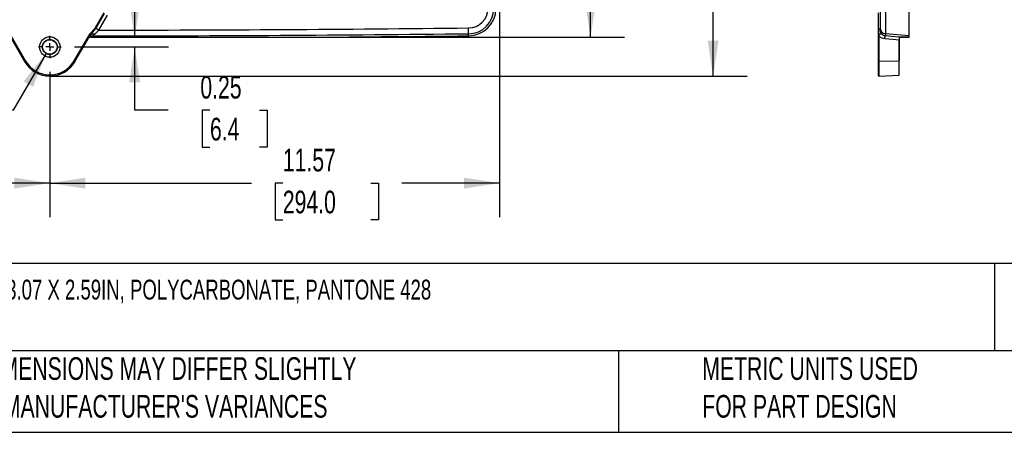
# Model space of a CAD drawing. Header units: inches. Extents: x 1.7 to 75.2, y 1.7 to 57.7.
# Tile 4 of 34: x 17.8 to 43.2, y 1.7 to 12.4. Entities that reach past the tile are written whole.
import ezdxf

# ---------------------------------------------------------------- set-up
doc = ezdxf.new("R2010")
doc.units = ezdxf.units.IN
doc.header["$LTSCALE"] = 7
doc.header["$MEASUREMENT"] = 0
doc.linetypes.add('CENTERX2', pattern=[0.8, 0.5, -0.1, 0.1, -0.1])
doc.layers.add('CENTER', color=40, linetype='CENTERX2')
doc.layers.add('DIMENSIONS', color=140, linetype='Continuous', lineweight=25)
doc.layers.add('TEXT', color=140, linetype='Continuous', lineweight=25)
doc.styles.add('SLDTEXTSTYLE0', font='TXT', dxfattribs={"width": 0.7})
doc.dimstyles.new('SLDDIMSTYLE0', dxfattribs={"dimtxt": 0.594727, "dimasz": 0.91, "dimexe": 0, "dimexo": 0.0625, "dimgap": 0.148682, "dimtad": 0, "dimtih": 1, "dimtoh": 1, "dimrnd": 1e-09, "dimzin": 12, "dimdsep": 46, "dimtxsty": 'SLDTEXTSTYLE0', "dimsah": 1, "dimcen": 0.09, "dimadec": 0, "dimazin": 3, "dimtfac": 1, "dimtofl": 0, "dimtmove": 0, "dimatfit": 3, "dimfxl": 0, "dimfrac": 2, "dimtolj": 1, "dimtzin": 12, "dimarcsym": 0})
doc.dimstyles.new('SLDDIMSTYLE1', dxfattribs={"dimtxt": 0.594727, "dimasz": 0.91, "dimexe": 0, "dimexo": 0.0625, "dimgap": 0.148682, "dimtad": 0, "dimtih": 1, "dimtoh": 1, "dimrnd": 1e-09, "dimdsep": 46, "dimtxsty": 'SLDTEXTSTYLE0', "dimsah": 1, "dimcen": 0.09, "dimadec": 0, "dimazin": 2, "dimtfac": 1, "dimtmove": 0, "dimatfit": 0, "dimfxl": 0, "dimfrac": 2, "dimtolj": 1, "dimtzin": 12, "dimarcsym": 0})
doc.dimstyles.new('SLDDIMSTYLE2', dxfattribs={"dimtxt": 0.594727, "dimasz": 0.91, "dimexe": 0, "dimexo": 0.0625, "dimgap": 0.148682, "dimtad": 0, "dimtih": 1, "dimtoh": 1, "dimrnd": 1e-09, "dimdsep": 46, "dimtxsty": 'SLDTEXTSTYLE0', "dimsah": 1, "dimcen": 0, "dimadec": 0, "dimazin": 2, "dimtfac": 1, "dimtofl": 0, "dimtmove": 0, "dimatfit": 3, "dimfxl": 0, "dimfrac": 2, "dimtolj": 1, "dimtzin": 12, "dimarcsym": 0})

# ---------------------------------------------------------------- blocks, each defined once
blk = doc.blocks.new('_D')
at = {"layer": 'DIMENSIONS'}
for p, q in [((7.039, 20.282), (7.039, 7.288)), ((18.613, 11.029), (18.613, 7.288)), ((7.039, 8.163), (10.309, 8.163)), ((11.114, 8.163), (10.915, 8.163)), ((10.915, 8.163), (10.915, 7.218)), ((13.376, 8.163), (13.576, 8.163)), ((13.576, 8.163), (13.576, 7.218)), ((18.613, 8.163), (14.182, 8.163)), ((10.915, 7.218), (11.114, 7.218)), ((13.576, 7.218), (13.376, 7.218))]:
    blk.add_line(p, q, dxfattribs=at)
for points in [[(7.039, 8.163), (7.949, 8.023), (7.949, 8.303)], [(18.613, 8.163), (17.703, 8.303), (17.703, 8.023)]]:
    blk.add_solid(points, dxfattribs=at)
at = {"layer": 'DIMENSIONS', "char_height": 0.5833, "attachment_point": 1, "style": 'SLDTEXTSTYLE0'}
for s, insert in [('11.57', (11.114, 9.048)), ('294.0', (11.114, 7.969))]:
    blk.add_mtext(s, dxfattribs=dict(at, insert=insert))
blk = doc.blocks.new('_D_1')
at = {"layer": 'DIMENSIONS'}
for p, q in [((30.187, 20.282), (30.187, 7.288)), ((18.613, 11.029), (18.613, 7.288)), ((18.613, 8.163), (23.805, 8.163)), ((24.61, 8.163), (24.411, 8.163)), ((24.411, 8.163), (24.411, 7.218)), ((26.872, 8.163), (27.072, 8.163)), ((27.072, 8.163), (27.072, 7.218)), ((30.187, 8.163), (27.678, 8.163)), ((24.411, 7.218), (24.61, 7.218)), ((27.072, 7.218), (26.872, 7.218))]:
    blk.add_line(p, q, dxfattribs=at)
for points in [[(18.613, 8.163), (19.523, 8.023), (19.523, 8.303)], [(30.187, 8.163), (29.277, 8.303), (29.277, 8.023)]]:
    blk.add_solid(points, dxfattribs=at)
at = {"layer": 'DIMENSIONS', "char_height": 0.5833, "attachment_point": 1, "style": 'SLDTEXTSTYLE0'}
for s, insert in [('11.57', (24.61, 9.048)), ('294.0', (24.61, 7.969))]:
    blk.add_mtext(s, dxfattribs=dict(at, insert=insert))
blk = doc.blocks.new('_D_2')
at = {"layer": 'DIMENSIONS'}
for p, q in [((20.797, 11.919), (20.797, 13.669)), ((20.019, 11.919), (21.672, 11.919)), ((19.251, 11.667), (21.672, 11.667)), ((20.797, 10.039), (20.797, 11.667)), ((21.663, 10.039), (20.797, 10.039)), ((22.735, 10.039), (22.535, 10.039)), ((22.535, 10.039), (22.535, 9.093)), ((24.007, 10.039), (24.207, 10.039)), ((24.207, 10.039), (24.207, 9.093)), ((22.535, 9.093), (22.735, 9.093)), ((24.207, 9.093), (24.007, 9.093))]:
    blk.add_line(p, q, dxfattribs=at)
for points in [[(20.797, 11.919), (20.937, 12.829), (20.657, 12.829)], [(20.797, 11.667), (20.657, 10.757), (20.937, 10.757)]]:
    blk.add_solid(points, dxfattribs=at)
at = {"layer": 'DIMENSIONS', "char_height": 0.5833, "attachment_point": 1, "style": 'SLDTEXTSTYLE0'}
for s, insert in [('0.25', (22.487, 10.924)), ('6.4', (22.735, 9.845))]:
    blk.add_mtext(s, dxfattribs=dict(at, insert=insert))
blk = doc.blocks.new('_D_3')
at = {"layer": 'DIMENSIONS'}
for p, q in [((19.874, 29.338), (33.406, 29.338)), ((32.531, 29.338), (32.531, 21.621)), ((31.4, 20.542), (31.2, 20.542)), ((31.2, 20.542), (31.2, 19.597)), ((33.662, 20.542), (33.861, 20.542)), ((33.861, 20.542), (33.861, 19.597)), ((31.2, 19.597), (31.4, 19.597)), ((33.861, 19.597), (33.662, 19.597)), ((32.531, 11.919), (32.531, 19.464)), ((20.019, 11.919), (33.406, 11.919))]:
    blk.add_line(p, q, dxfattribs=at)
for points in [[(32.531, 29.338), (32.391, 28.428), (32.671, 28.428)], [(32.531, 11.919), (32.671, 12.829), (32.391, 12.829)]]:
    blk.add_solid(points, dxfattribs=at)
at = {"layer": 'DIMENSIONS', "char_height": 0.5833, "attachment_point": 1, "style": 'SLDTEXTSTYLE0'}
for s, insert in [('17.42', (31.4, 21.428)), ('442.5', (31.4, 20.349))]:
    blk.add_mtext(s, dxfattribs=dict(at, insert=insert))
blk = doc.blocks.new('_D_4')
at = {"layer": 'DIMENSIONS'}
for p, q in [((29.873, 29.642), (36.561, 29.642)), ((35.686, 29.642), (35.686, 21.621)), ((34.555, 20.542), (34.355, 20.542)), ((34.355, 20.542), (34.355, 19.597)), ((36.817, 20.542), (37.017, 20.542)), ((37.017, 20.542), (37.017, 19.597)), ((34.355, 19.597), (34.555, 19.597)), ((37.017, 19.597), (36.817, 19.597)), ((35.686, 10.919), (35.686, 19.464)), ((18.963, 10.919), (36.561, 10.919))]:
    blk.add_line(p, q, dxfattribs=at)
for points in [[(35.686, 29.642), (35.546, 28.732), (35.826, 28.732)], [(35.686, 10.919), (35.826, 11.829), (35.546, 11.829)]]:
    blk.add_solid(points, dxfattribs=at)
at = {"layer": 'DIMENSIONS', "char_height": 0.5833, "attachment_point": 1, "style": 'SLDTEXTSTYLE0'}
for s, insert in [('18.72', (34.555, 21.428)), ('475.6', (34.555, 20.349))]:
    blk.add_mtext(s, dxfattribs=dict(at, insert=insert))
blk = doc.blocks.new('_D_6')
at = {"layer": 'DIMENSIONS'}
for p, q in [((18.516, 11.5), (17.672, 10.039)), ((14.625, 10.039), (14.426, 10.039)), ((14.426, 10.039), (14.426, 9.093)), ((15.898, 10.039), (16.098, 10.039)), ((16.098, 10.039), (16.098, 9.093)), ((17.672, 10.039), (16.594, 10.039)), ((14.426, 9.093), (14.625, 9.093)), ((16.098, 9.093), (15.898, 9.093))]:
    blk.add_line(p, q, dxfattribs=at)
blk.add_solid([(18.516, 11.5), (17.94, 10.782), (18.182, 10.642)], dxfattribs=at)
at = {"layer": 'DIMENSIONS', "char_height": 0.5833, "attachment_point": 1, "style": 'SLDTEXTSTYLE0'}
for s, insert in [('%%c', (13.929, 10.924)), ('0.39', (14.827, 10.924)), ('9.8', (14.625, 9.845))]:
    blk.add_mtext(s, dxfattribs=dict(at, insert=insert))
blk = doc.blocks.new('SW_CENTERMARKSYMBOL_0')
at = {"layer": 'CENTER', "color": 0}
for p, q in [((0, 0.2), (0, 0.289)), ((0, 0), (-0.1, 0)), ((0, 0), (0, 0.1)), ((0, 0), (0.1, 0)), ((0, 0), (0, -0.1)), ((0.2, 0), (0.289, 0)), ((-0.2, 0), (-0.289, 0)), ((0, -0.2), (0, -0.289))]:
    blk.add_line(p, q, dxfattribs=at)

msp = doc.modelspace()

# ---------------------------------------------------------------- linework, layer by layer
for p, q in [((20.001, 12.543), (19.778, 12.157)), ((19.797, 12.146), (20.02, 12.532)), ((19.877, 12.1), (20.1, 12.486)), ((39.932, 12.543), (39.932, 12.157)), ((39.942, 12.146), (39.942, 12.532)), ((39.982, 12.659), (39.982, 12.158)), ((40.119, 12.658), (40.119, 12.008)), ((40.732, 11.955), (40.732, 12.657)), ((17.59, 11.941), (17.964, 11.293)), ((17.99, 11.308), (17.616, 11.956)), ((19.609, 11.956), (19.235, 11.308)), ((19.261, 11.293), (19.635, 11.941)), ((19.633, 11.942), (19.645, 11.957)), ((19.635, 11.941), (19.643, 11.952)), ((19.643, 11.952), (19.666, 11.984)), ((29.393, 12.008), (29.392, 12.158)), ((29.394, 11.955), (29.393, 12.008)), ((39.932, 11.956), (39.932, 11.308)), ((39.963, 11.293), (39.963, 11.941)), ((39.982, 12.158), (39.982, 12.1)), ((40.026, 11.994), (40.011, 12.016)), ((40.732, 11.955), (40.119, 12.008)), ((40.119, 12.008), (40.119, 11.95)), ((40.482, 11.505), (40.482, 11.919)), ((40.732, 11.916), (40.732, 11.955)), ((19.624, 11.91), (19.614, 11.904)), ((40.477, 11.304), (40.477, 11.855)), ((40.482, 11.343), (40.482, 11.505)), ((17.99, 11.308), (17.964, 11.293)), ((19.235, 11.308), (19.261, 11.293)), ((39.932, 11.308), (39.932, 10.949)), ((40.477, 11.304), (39.963, 11.293)), ((39.963, 10.919), (39.963, 11.293)), ((40.477, 10.941), (40.477, 11.304)), ((39.963, 10.919), (40.477, 10.941))]:
    msp.add_line(p, q)
at = {"flags": 128}
for points in [[(19.669, 11.919), (19.69, 11.936), (19.706, 11.95)], [(40.477, 11.919), (40.277, 11.936), (40.119, 11.95)], [(40.103, 11.888), (40.312, 11.87), (40.477, 11.855)], [(39.932, 11.308), (39.933, 11.305), (39.934, 11.302), (39.937, 11.299), (39.941, 11.297), (39.946, 11.295), (39.951, 11.294), (39.957, 11.293), (39.963, 11.293)]]:
    msp.add_lwpolyline(points, dxfattribs=at)
for radius in [0.263, 0.193, 0.189, 0.188]:
    msp.add_circle((18.613, 11.667), radius)
for centre, radius, start, end in [((29.386, 12.665), 0.508, 270.6247, 359.3246), ((29.386, 12.665), 0.657, 270.6247, 359.3246), ((29.386, 12.665), 0.711, 270.6247, 359.3246), ((18.605, 1001.539), 989.589, 270.063734, 270.624655), ((18.605, 1001.539), 989.44, 270.073651, 270.624655), ((18.605, 1001.539), 989.643, 270.365274, 270.624655), ((40.132, 12.158), 0.15, 180.0015, 265.0019), ((40.469, 11.506), 0.0135, 308.9662, 356.4104), ((18.613, 11.667), 0.749, 210, 330), ((18.613, 11.667), 0.719, 210, 330), ((40.442, 11.343), 0.04, 331.045, 0), ((39.962, 10.949), 0.03, 180, 272.5)]:
    msp.add_arc(centre, radius, start, end)
for points in [[(19.643, 12.003), (19.63, 11.988), (19.619, 11.973), (19.609, 11.956)], [(19.643, 12.003), (19.648, 11.999), (19.659, 11.99), (19.665, 11.985), (19.666, 11.984)], [(19.706, 11.95), (19.712, 11.953), (19.733, 11.97), (19.76, 11.994)], [(19.76, 11.994), (19.793, 12.022), (19.836, 12.061), (19.877, 12.1)], [(19.778, 12.157), (19.785, 12.153), (19.792, 12.149), (19.797, 12.146)], [(39.932, 12.157), (39.932, 12.153), (39.936, 12.149), (39.942, 12.146)], [(39.932, 12.003), (39.932, 11.999), (39.937, 11.99), (39.95, 11.985), (39.957, 11.984)], [(39.932, 12.003), (39.932, 11.988), (39.932, 11.973), (39.932, 11.956)], [(39.963, 11.941), (39.961, 11.956), (39.959, 11.97), (39.957, 11.984)], [(39.963, 11.941), (40.003, 11.912), (40.051, 11.893), (40.103, 11.888)]]:
    msp.add_open_spline(points, degree=3)
for points, knots in [([(19.633, 11.942), (19.632, 11.942), (19.631, 11.943), (19.628, 11.945), (19.624, 11.947), (19.619, 11.95), (19.614, 11.953), (19.611, 11.955), (19.609, 11.956)], [0, 0, 0, 0, 0.1533207, 0.3226566, 0.4919924, 0.6613283, 0.8306641, 1, 1, 1, 1]), ([(19.624, 11.919), (19.63, 11.924), (19.645, 11.937), (19.673, 11.948), (19.695, 11.949), (19.706, 11.95)], [0, 0, 0, 0, 0.2659339, 0.6328487, 1, 1, 1, 1]), ([(19.669, 11.919), (19.667, 11.919), (19.663, 11.919), (19.656, 11.918), (19.65, 11.917), (19.643, 11.916), (19.637, 11.914), (19.63, 11.913), (19.626, 11.911), (19.624, 11.91)], [0, 0, 0, 0, 0.141223, 0.282338, 0.423742, 0.565826, 0.70898, 0.853582, 1, 1, 1, 1]), ([(19.635, 11.941), (19.635, 11.941), (19.635, 11.941), (19.634, 11.941), (19.633, 11.942), (19.633, 11.942)], [0, 0, 0, 0, 0.477424, 0.954847, 1, 1, 1, 1]), ([(19.778, 12.157), (19.761, 12.127), (19.738, 12.102), (19.69, 12.053), (19.665, 12.03), (19.643, 12.003)], [0, 0, 0, 0, 0.5, 0.5, 1, 1, 1, 1]), ([(19.666, 11.984), (19.686, 12.009), (19.709, 12.033), (19.755, 12.085), (19.779, 12.114), (19.797, 12.146)], [0, 0, 0, 0, 0.5, 0.5, 1, 1, 1, 1]), ([(19.76, 11.994), (19.742, 11.999), (19.723, 12.002), (19.69, 11.999), (19.676, 11.993), (19.666, 11.984)], [0, 0, 0, 0, 0.5, 0.5, 1, 1, 1, 1]), ([(19.669, 11.919), (19.719, 11.919), (19.817, 11.919), (19.964, 11.919), (20.112, 11.919), (20.259, 11.919), (20.406, 11.919), (20.554, 11.919), (20.701, 11.919), (20.848, 11.92), (20.996, 11.92), (21.143, 11.92), (21.29, 11.92), (21.437, 11.92), (21.584, 11.92), (21.732, 11.92), (21.879, 11.919), (22.026, 11.919), (22.173, 11.919), (22.32, 11.919), (22.467, 11.919), (22.614, 11.919), (22.761, 11.919), (22.908, 11.919), (23.055, 11.919), (23.202, 11.918), (23.349, 11.918), (23.496, 11.918), (23.643, 11.918), (23.79, 11.918), (23.937, 11.917), (24.084, 11.917), (24.231, 11.917), (24.377, 11.917), (24.524, 11.916), (24.671, 11.916), (24.769, 11.916), (24.818, 11.916)], [0, 0, 0, 0, 0.028592, 0.05718, 0.085765, 0.114347, 0.142925, 0.171502, 0.200075, 0.228646, 0.257216, 0.285783, 0.314349, 0.342913, 0.371477, 0.400039, 0.4286, 0.457161, 0.485722, 0.514282, 0.542843, 0.571404, 0.599965, 0.628527, 0.65709, 0.685654, 0.71422, 0.742787, 0.771356, 0.799927, 0.828501, 0.857076, 0.885655, 0.914236, 0.942821, 0.971409, 1, 1, 1, 1]), ([(19.877, 12.1), (19.862, 12.108), (19.847, 12.117), (19.82, 12.133), (19.807, 12.14), (19.797, 12.146)], [0, 0, 0, 0, 0.5, 0.5, 1, 1, 1, 1]), ([(24.818, 11.916), (24.824, 11.916), (24.837, 11.916), (24.856, 11.916), (24.875, 11.916), (24.895, 11.916), (24.907, 11.916), (24.914, 11.916)], [0, 0, 0, 0, 0.198413, 0.397546, 0.597473, 0.798266, 1, 1, 1, 1]), ([(39.932, 12.157), (39.932, 12.127), (39.932, 12.102), (39.932, 12.053), (39.932, 12.03), (39.932, 12.003)], [0, 0, 0, 0, 0.5, 0.5, 1, 1, 1, 1]), ([(39.963, 11.941), (39.955, 11.941), (39.947, 11.942), (39.935, 11.948), (39.932, 11.952), (39.932, 11.956)], [0, 0, 0, 0, 0.5, 0.5, 1, 1, 1, 1]), ([(39.982, 12.1), (39.982, 12.108), (39.978, 12.117), (39.964, 12.133), (39.954, 12.14), (39.942, 12.146)], [0, 0, 0, 0, 0.5, 0.5, 1, 1, 1, 1]), ([(39.957, 11.984), (39.954, 12.009), (39.95, 12.033), (39.944, 12.085), (39.942, 12.114), (39.942, 12.146)], [0, 0, 0, 0, 0.5, 0.5, 1, 1, 1, 1]), ([(40.026, 11.994), (40.02, 11.999), (40.011, 12.002), (39.987, 11.999), (39.972, 11.993), (39.957, 11.984)], [0, 0, 0, 0, 0.5, 0.5, 1, 1, 1, 1]), ([(40.011, 12.016), (40.004, 12.025), (39.985, 12.05), (39.983, 12.08), (39.982, 12.1)], [0, 0, 0, 0, 0.346573, 1, 1, 1, 1]), ([(40.078, 11.96), (40.076, 11.961), (40.054, 11.968), (40.039, 11.982), (40.026, 11.994)], [0, 0, 0, 0, 0.127774, 1, 1, 1, 1]), ([(40.119, 11.95), (40.111, 11.951), (40.096, 11.953), (40.084, 11.958), (40.078, 11.96)], [0, 0, 0, 0, 0.580712, 1, 1, 1, 1]), ([(40.103, 11.888), (40.105, 11.907), (40.108, 11.923), (40.114, 11.945), (40.117, 11.95), (40.119, 11.95)], [0, 0, 0, 0, 0.5, 0.5, 1, 1, 1, 1]), ([(40.477, 11.919), (40.477, 11.919), (40.477, 11.919), (40.478, 11.919), (40.479, 11.919), (40.481, 11.919), (40.483, 11.919), (40.485, 11.919), (40.488, 11.919), (40.491, 11.92), (40.494, 11.92), (40.498, 11.92), (40.503, 11.92), (40.507, 11.92), (40.513, 11.92), (40.518, 11.92), (40.524, 11.919), (40.53, 11.919), (40.537, 11.919), (40.544, 11.919), (40.552, 11.919), (40.56, 11.919), (40.568, 11.919), (40.577, 11.919), (40.586, 11.919), (40.596, 11.918), (40.606, 11.918), (40.616, 11.918), (40.627, 11.918), (40.638, 11.918), (40.649, 11.917), (40.661, 11.917), (40.674, 11.917), (40.687, 11.917), (40.7, 11.916), (40.713, 11.916), (40.723, 11.916), (40.727, 11.916)], [0, 0, 0, 0, 0.028592, 0.05718, 0.085765, 0.114347, 0.142925, 0.171502, 0.200075, 0.228646, 0.257216, 0.285783, 0.314349, 0.342913, 0.371477, 0.400039, 0.4286, 0.457161, 0.485722, 0.514282, 0.542843, 0.571404, 0.599965, 0.628527, 0.65709, 0.685654, 0.71422, 0.742787, 0.771356, 0.799927, 0.828501, 0.857076, 0.885655, 0.914236, 0.942821, 0.971409, 1, 1, 1, 1]), ([(40.727, 11.916), (40.723, 11.916), (40.713, 11.916), (40.7, 11.916), (40.687, 11.917), (40.674, 11.917), (40.661, 11.917), (40.649, 11.917), (40.638, 11.918), (40.627, 11.918), (40.616, 11.918), (40.606, 11.918), (40.596, 11.918), (40.586, 11.919), (40.577, 11.919), (40.568, 11.919), (40.56, 11.919), (40.552, 11.919), (40.544, 11.919), (40.537, 11.919), (40.53, 11.919), (40.524, 11.919), (40.518, 11.919), (40.513, 11.92), (40.507, 11.92), (40.503, 11.92), (40.498, 11.92), (40.494, 11.92), (40.491, 11.919), (40.488, 11.919), (40.485, 11.919), (40.483, 11.919), (40.481, 11.919), (40.479, 11.919), (40.478, 11.919), (40.477, 11.919), (40.477, 11.919), (40.477, 11.919)], [0, 0, 0, 0, 0.028591, 0.057179, 0.085764, 0.114345, 0.142924, 0.171499, 0.200073, 0.228644, 0.257213, 0.28578, 0.314346, 0.34291, 0.371473, 0.400035, 0.428596, 0.457157, 0.485718, 0.514278, 0.542839, 0.5714, 0.599961, 0.628523, 0.657087, 0.685651, 0.714217, 0.742784, 0.771354, 0.799925, 0.828498, 0.857075, 0.885653, 0.914235, 0.94282, 0.971408, 1, 1, 1, 1]), ([(40.477, 11.919), (40.477, 11.919), (40.477, 11.919), (40.477, 11.918), (40.477, 11.917), (40.477, 11.916), (40.477, 11.914), (40.477, 11.913), (40.477, 11.911), (40.477, 11.91)], [0, 0, 0, 0, 0.141223, 0.282338, 0.423742, 0.565826, 0.70898, 0.853582, 1, 1, 1, 1]), ([(40.727, 11.916), (40.728, 11.916), (40.729, 11.916), (40.73, 11.916), (40.731, 11.916), (40.732, 11.916), (40.732, 11.916), (40.732, 11.916)], [0, 0, 0, 0, 0.198413, 0.397546, 0.597473, 0.798266, 1, 1, 1, 1]), ([(40.732, 11.916), (40.732, 11.916), (40.732, 11.916), (40.731, 11.916), (40.73, 11.916), (40.729, 11.916), (40.728, 11.916), (40.727, 11.916)], [0, 0, 0, 0, 0.201734, 0.402527, 0.602454, 0.801587, 1, 1, 1, 1]), ([(40.477, 11.91), (40.477, 11.909), (40.477, 11.907), (40.477, 11.904), (40.477, 11.901), (40.477, 11.897), (40.477, 11.893), (40.477, 11.887), (40.477, 11.878), (40.477, 11.867), (40.477, 11.859), (40.477, 11.855)], [0, 0, 0, 0, 0.084999, 0.169006, 0.252274, 0.335059, 0.417624, 0.500234, 0.667354, 0.833229, 1, 1, 1, 1])]:
    msp.add_open_spline(points, degree=3, knots=knots)
at = {"layer": 'DIMENSIONS'}
for p, q in [((30.187, 20.632), (30.187, 11.757)), ((19.669, 11.919), (30.294, 11.919)), ((18.613, 10.919), (19.355, 10.919))]:
    msp.add_line(p, q, dxfattribs=at)
at = {"layer": 'TEXT'}
for p, q in [((75.25, 6.098), (1.75, 6.098)), ((42.926, 6.098), (42.926, 3.85)), ((75.25, 3.85), (1.75, 3.85)), ((33.249, 3.85), (33.249, 1.75)), ((1.75, 1.75), (75.25, 1.75))]:
    msp.add_line(p, q, dxfattribs=at)

# ---------------------------------------------------------------- block references
at = {"layer": 'CENTER'}
msp.add_blockref('SW_CENTERMARKSYMBOL_0', (18.613, 11.667), dxfattribs=at)

# ---------------------------------------------------------------- texts
at = {"layer": 'TEXT', "attachment_point": 1, "style": 'SLDTEXTSTYLE0'}
for s, insert, char_height in [('STAHLIN SOLARSHIELD SERIES HMI COVER, NEMA 4/4X, 17.33 X 23.07 X 2.59IN, POLYCARBONATE, PANTONE 428 ^JC GLACIER GRAY. FOR USE WITH HMIS UP TO 14X20IN (HXW).', (2.195, 5.678), 0.510417), ("PART DIMENSIONS MAY DIFFER SLIGHTLY ^JDUE TO MANUFACTURER'S VARIANCES", (15.19, 3.683), 0.58333), ('METRIC UNITS USED ^JFOR PART DESIGN', (35.407, 3.683), 0.58333)]:
    msp.add_mtext(s, dxfattribs=dict(at, insert=insert, char_height=char_height))

# ---------------------------------------------------------------- dimensions: what is measured, and where the dimension line sits
at = {"layer": 'DIMENSIONS'}
for base, p1, p2, angle, dimstyle, picture, middle in [((35.686, 29.642), (18.613, 10.919), (29.523, 29.642), 90, 'SLDDIMSTYLE0', '_D_4', (35.686, 20.542)), ((32.531, 29.338), (19.669, 11.919), (19.524, 29.338), 90, 'SLDDIMSTYLE0', '_D_3', (32.531, 20.542)), ((18.613, 8.163), (7.039, 20.632), (18.613, 11.379), 0, 'SLDDIMSTYLE0', '_D', (12.245, 8.163)), ((18.613, 8.163), (30.187, 20.632), (18.613, 11.379), 0, 'SLDDIMSTYLE0', '_D_1', (25.741, 8.163)), ((20.797, 11.667), (19.669, 11.919), (18.901, 11.667), 90, 'SLDDIMSTYLE1', '_D_2', (20.797, 10.039))]:
    dim = msp.add_linear_dim(base=base, p1=p1, p2=p2, angle=angle, dimstyle=dimstyle, dxfattribs=at)
    dim.commit()
    dim.dimension.update_dxf_attribs({"geometry": picture, "text_midpoint": middle, "dimtype": 160})
dim = msp.add_diameter_dim_2p(p1=(18.709, 11.835), p2=(18.516, 11.5), dimstyle='SLDDIMSTYLE2', dxfattribs=at)
dim.commit()
dim.dimension.update_dxf_attribs({"geometry": '_D_6', "text_midpoint": (15.262, 10.039), "dimtype": 163})

doc.saveas('drawing.dxf')
